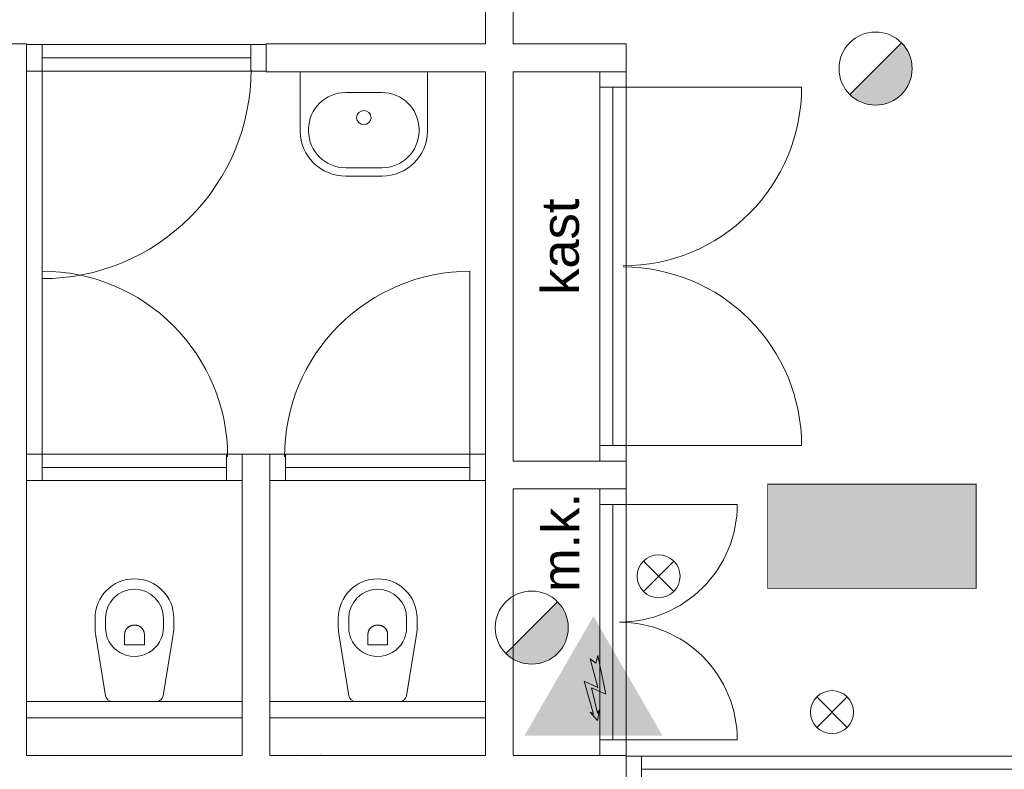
# Model space of a CAD drawing. Header units: millimetres. Extents: x -13022 to 1371524, y -38729 to 632593.
# Tile 89 of 256: x 727850 to 732099, y -18619 to -15385. Entities that reach past the tile are written whole.
import ezdxf

# ---------------------------------------------------------------- set-up
doc = ezdxf.new("R2010")
doc.units = ezdxf.units.MM
doc.header["$LTSCALE"] = 35
doc.set_wipeout_variables(frame=1)
doc.linetypes.add('DASHED', pattern=[200, 100, -100])
for name, color, linetype, lineweight in [('A OPMER', 10, 'Continuous', 50), ('Al65----_beveiliging-inst', 92, 'Continuous', 9), ('brandveiligheid voorzieningen', 10, 'Continuous', 9)]:
    doc.layers.add(name, color=color, linetype=linetype, lineweight=lineweight)
for name, color, linetype in [('LAYER102', 1, 'Continuous'), ('LAYER111', 7, 'Continuous'), ('LAYER22', 7, 'Continuous'), ('LAYER30', 7, 'Continuous'), ('LAYER31', 7, 'Continuous'), ('LAYER74', 7, 'Continuous')]:
    doc.layers.add(name, color=color, linetype=linetype)
doc.styles.get("Standard").update_dxf_attribs({"font": 'simplex.shx'})

# ---------------------------------------------------------------- blocks, each defined once
blk = doc.blocks.new('Vluchtrichting linksaf')
at = {"layer": 'Al65----_beveiliging-inst', "linetype": 'Continuous', "true_color": 0xffffff}
h = blk.add_hatch(color=7, dxfattribs=at)
edge = h.paths.add_edge_path()
edge.add_ellipse((1.884371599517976, 5.962014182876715), major_axis=(-0.5356392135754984, 0.5356392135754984), ratio=0.9999999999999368, start_angle=226.8145226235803, end_angle=312.87195816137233, ccw=False)
edge.add_ellipse((1.902308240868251, 5.987162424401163), major_axis=(0.5226881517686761, 0.5226881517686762), ratio=0.9999999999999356, start_angle=303.43741699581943, end_angle=314.9098989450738, ccw=False)
edge.add_line((2.626499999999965, 5.838999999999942), (4.391499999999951, 5.838999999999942))
edge.add_line((4.391499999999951, 5.838999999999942), (5.437499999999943, 4.787000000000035))
edge.add_line((5.4375, 4.787000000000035), (5.024499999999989, 4.371999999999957))
edge.add_line((5.024499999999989, 4.371999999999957), (4.149499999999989, 5.252999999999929))
edge.add_line((4.149499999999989, 5.252999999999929), (3.283500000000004, 5.252999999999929))
edge.add_line((3.283500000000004, 5.252999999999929), (5.266500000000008, 3.346000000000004))
edge.add_line((5.266499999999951, 3.346000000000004), (6.433499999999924, 3.346000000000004))
edge.add_line((6.433499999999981, 3.346000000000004), (6.433499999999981, 2.613000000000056))
edge.add_line((6.433499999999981, 2.613000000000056), (4.235500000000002, 2.613000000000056))
edge.add_line((4.235500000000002, 2.613000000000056), (3.875500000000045, 2.973999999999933))
edge.add_line((3.875499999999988, 2.973999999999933), (2.932499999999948, 2.025999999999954))
edge.add_line((2.932500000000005, 2.025999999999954), (2.932500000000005, 0.8519999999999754))
edge.add_line((2.932500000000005, 0.8519999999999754), (2.203499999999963, 0.8519999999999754))
edge.add_line((2.203499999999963, 0.8519999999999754), (2.203499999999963, 2.329999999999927))
edge.add_line((2.203499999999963, 2.329999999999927), (3.360500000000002, 3.492999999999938))
edge.add_line((3.360500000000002, 3.492999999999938), (2.931500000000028, 3.923000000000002))
edge.add_line((2.931500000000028, 3.923000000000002), (2.167500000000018, 3.153999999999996))
edge.add_line((2.167500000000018, 3.153999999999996), (1.77249999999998, 3.551999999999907))
edge.add_line((1.772499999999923, 3.551999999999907), (2.536499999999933, 4.320999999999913))
edge.add_line((2.536499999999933, 4.320999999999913), (2.056499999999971, 4.802999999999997))
edge.add_line((2.056500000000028, 4.802999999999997), (2.056500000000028, 5.267000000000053))
edge.add_line((2.056500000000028, 5.267000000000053), (1.912500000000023, 5.252999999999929))
edge.add_ellipse((1.940810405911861, 6.011200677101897), major_axis=(-0.536502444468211, 0.536502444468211), ratio=0.9999999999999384, start_angle=46.90339105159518, end_angle=132.861630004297, ccw=False)
edge.add_ellipse((1.943140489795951, 5.95847877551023), major_axis=(-0.5382059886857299, 0.5382059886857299), ratio=0.9999999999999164, start_angle=-42.69286938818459, end_angle=42.92784833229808, ccw=False)
for points in [[(-6.69399999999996, 1.10590000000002), (-4.06899999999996, 1.10590000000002), (-4.06899999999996, 6.343900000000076), (-6.69399999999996, 6.343900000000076)], [(-1.985000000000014, 3.44789999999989), (0.92999999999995, 3.44789999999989), (0.92999999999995, 4.050899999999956), (-1.985000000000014, 4.050899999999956), (-1.985000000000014, 5.199399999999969), (-3.452999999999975, 3.749399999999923), (-1.985000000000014, 2.294399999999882)]]:
    blk.add_hatch(color=7, dxfattribs=at).paths.add_polyline_path(points)
at = {"layer": 'Al65----_beveiliging-inst', "color": 7, "true_color": 0xffffff, "const_width": 0.05}
blk.add_lwpolyline([(-7.5, 0), (7.5, 0), (7.5, 7.5), (-7.5, 7.5)], close=True, dxfattribs=at)
at = {"layer": 'Al65----_beveiliging-inst', "color": 7, "true_color": 0xffffff}
blk.add_solid([(-7.5, 0), (7.5, 0), (-7.5, 7.5), (7.5, 7.5)], dxfattribs=at)
at = {"layer": 'Al65----_beveiliging-inst', "color": 92}
blk.add_solid([(-7.25, 0.25), (7.25, 0.25), (-7.25, 7.25), (7.25, 7.25)], dxfattribs=at)
blk = doc.blocks.new('Elektrische spanning')
at = {"layer": 'Al65----_beveiliging-inst'}
blk.add_hatch(color=50, dxfattribs=at).paths.add_polyline_path([(-4.382760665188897, 1.050000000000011), (4.382760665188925, 1.050000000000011), (0, 8.641164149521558)])
at = {"layer": 'brandveiligheid voorzieningen'}
h = blk.add_hatch(color=256, dxfattribs=at)
h.paths.add_polyline_path([(5.684341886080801e-14, 10.74116414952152), (-6.201414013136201, -5.684341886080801e-14), (6.201414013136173, 5.684341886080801e-14)])
h.paths.add_polyline_path([(4.382760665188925, 1.050000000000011), (-4.382760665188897, 1.050000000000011), (0, 8.641164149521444)], flags=16)
blk.add_hatch(color=256, dxfattribs=at).paths.add_polyline_path([(0.3926938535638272, 7.20657756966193), (0.2219757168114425, 6.515021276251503), (-0.3057572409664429, 6.906136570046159), (0.3913168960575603, 4.340211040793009), (-0.8439414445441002, 4.903479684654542), (0.01703215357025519, 1.925389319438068), (-0.3118469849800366, 2.097854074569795), (0.3518377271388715, 1.351962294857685), (0.5482607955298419, 2.330864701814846), (0.3514101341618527, 2.015975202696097), (-0.1688421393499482, 4.296368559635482), (1.09901399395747, 3.718235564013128)])
blk.add_lwpolyline([(0.3926938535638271, 7.206577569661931), (0.2219757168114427, 6.515021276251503), (-0.3057572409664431, 6.906136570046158), (0.3913168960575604, 4.340211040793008), (-0.8439414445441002, 4.903479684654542), (0.01703215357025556, 1.925389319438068), (-0.3118469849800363, 2.097854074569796), (0.3518377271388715, 1.351962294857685), (0.548260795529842, 2.330864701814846), (0.3514101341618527, 2.015975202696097), (-0.1688421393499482, 4.296368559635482), (1.09901399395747, 3.718235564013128), (0.3926938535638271, 7.206577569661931)], close=True, dxfattribs=at)
blk = doc.blocks.new('Brandmelder')
at = {"layer": 'brandveiligheid voorzieningen'}
blk.add_hatch(color=256, dxfattribs=at).paths.add_polyline_path([(76.61761215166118, -89.8017357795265, 0.198912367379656), (75.84758572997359, -87.94272754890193), (72.12956926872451, -91.66074401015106, 0.6681786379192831)])
blk.add_line((72.12956926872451, -91.66074401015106), (75.84758572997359, -87.94272754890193), dxfattribs=at)
blk.add_circle((73.98857749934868, -89.8017357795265), 2.629034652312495, dxfattribs=at)
blk = doc.blocks.new('Nevenindicator')
at = {"layer": 'Al65----_beveiliging-inst', "color": 92, "ltscale": 0.7}
for p, q in [((159.1855845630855, -81.93500571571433), (161.3709309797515, -79.74965929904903)), ((159.1855845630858, -79.7496592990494), (161.3709309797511, -81.93500571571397))]:
    blk.add_line(p, q, dxfattribs=at)
blk.add_circle((160.2782577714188, -80.84233250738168), 1.545273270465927, dxfattribs=at)

msp = doc.modelspace()

# ---------------------------------------------------------------- linework, layer by layer
at = {"layer": 'LAYER30', "color": 7, "linetype": 'Continuous', "lineweight": 18}
for points in [[(727947.2200916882, -15492.14729650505), (728847.2200916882, -15492.14729650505)], [(727947.2200916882, -15549.14729650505), (728847.2200916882, -15549.14729650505)], [(727947.2200916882, -15606.14729650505), (728847.2200916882, -15606.14729650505)], [(730353.2200916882, -17222.14729650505), (730353.2200916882, -15676.15510900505)], [(730410.2200916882, -17222.14729650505), (730410.2200916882, -15676.15510900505)], [(730467.2200916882, -17222.14729650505), (730467.2200916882, -15676.15510900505)], [(727947.2200916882, -17259.14729650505), (728743.2200916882, -17259.14729650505)], [(728997.2200916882, -17259.14729650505), (729793.2200916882, -17259.14729650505)], [(727947.2200916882, -17316.14729650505), (728743.2200916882, -17316.14729650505)], [(728997.2200916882, -17316.14729650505), (729793.2200916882, -17316.14729650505)], [(727947.2200916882, -17373.14729650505), (728743.2200916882, -17373.14729650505)], [(728997.2200916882, -17373.14729650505), (729793.2200916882, -17373.14729650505)], [(730353.2200916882, -18492.14729650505), (730353.2200916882, -17476.14729650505)], [(730410.2200916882, -18492.14729650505), (730410.2200916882, -17476.14729650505)], [(730467.2200916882, -18492.14729650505), (730467.2200916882, -17476.14729650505)], [(730534.2200916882, -18562.14729650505), (732308.2200916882, -18562.14729650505)], [(730534.2200916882, -18619.14729650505), (732308.2200916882, -18619.14729650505)]]:
    msp.add_lwpolyline(points, dxfattribs=at)
at = {"layer": 'LAYER31', "color": 7, "linetype": 'Continuous', "lineweight": 18}
for points in [[(727947.2200916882, -15600.52644689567), (727947.2200916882, -16501.91420324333, 0.4142136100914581), (728848.5950916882, -15600.52644689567)], [(730454.1263416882, -15676.16292150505), (731224.6888416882, -15676.16292150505, -0.4142136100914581), (730454.1263416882, -16446.71467931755)], [(727947.2200916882, -17270.52504308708), (727947.2200916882, -16470.13447912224, -0.4142136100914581), (728747.5950916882, -17270.52504308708)], [(729793.2200916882, -17270.52504308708), (729793.2200916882, -16470.13447912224, 0.4142136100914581), (728992.8138416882, -17270.52504308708)], [(730454.1263416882, -17222.14729650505), (731224.6888416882, -17222.14729650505, 0.4142136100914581), (730454.1263416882, -16451.59553869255)], [(730439.1575916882, -17476.14729650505), (730946.9075916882, -17476.14729650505, -0.4142136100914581), (730439.1575916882, -17983.8997379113)], [(730439.1575916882, -18492.14729650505), (730946.9075916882, -18492.14729650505, 0.4142136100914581), (730439.1575916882, -17984.3948550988)]]:
    msp.add_lwpolyline(points, format="xyb", dxfattribs=at)

# ---------------------------------------------------------------- block references
at = {"ltscale": 0.1, "xscale": 48, "yscale": 48, "zscale": 48}
msp.add_blockref('Elektrische spanning', (730326.4225219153, -18473.78181242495), dxfattribs=at)
at = {"layer": 'A OPMER', "ltscale": 0.1, "xscale": -60, "yscale": 60, "zscale": 60}
msp.add_blockref('Vluchtrichting linksaf', (731527.9327636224, -17838.7773329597), dxfattribs=at)
at = {"layer": 'Al65----_beveiliging-inst', "xscale": 60, "yscale": 60, "zscale": 60}
for name, p in [('Brandmelder', (727104.501022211, -10207.31958720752)), ('Nevenindicator', (720990.552860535, -12935.57077942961)), ('Nevenindicator', (721739.1373949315, -13521.98470514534))]:
    msp.add_blockref(name, p, dxfattribs=at)

# ---------------------------------------------------------------- texts
at = {"layer": 'LAYER102', "color": 7, "linetype": 'Continuous', "lineweight": 0, "insert": (730265.7791462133, -16571.63763992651), "char_height": 162, "attachment_point": 7, "rotation": 90, "line_spacing_factor": 1.333333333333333}
msp.add_mtext('{\\fArial|b0|i0|c0|p34;kast}', dxfattribs=at)

# ---------------------------------------------------------------- wipeouts: each hides what was drawn before it
at = {"linetype": 'Continuous', "lineweight": 0}
for points in [[(727880.2200916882, -18559.14729650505), (727820.2200916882, -18619.14729650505), (727760.2200916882, -18559.14729650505), (727760.2200916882, -15489.147296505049), (727820.2200916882, -15489.147296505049), (727880.2200916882, -15489.147296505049)], [(729980.2200916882, -15609.14729650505), (729920.2200916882, -15549.14729650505), (729980.2200916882, -15489.14729650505), (730467.2200916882, -15489.14729650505), (730467.2200916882, -15549.14729650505), (730467.2200916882, -15609.14729650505)], [(728930.2200916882, -18559.14729650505), (728870.2200916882, -18619.14729650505), (728810.2200916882, -18559.14729650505), (728810.2200916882, -17259.14729650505), (728870.2200916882, -17259.14729650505), (728930.2200916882, -17259.14729650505)], [(729049.2200916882, -18679.14436681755), (729099.2200916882, -18619.14729650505), (729149.2200916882, -18679.14436681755), (729149.2200916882, -18838.14729650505), (729099.2200916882, -18838.14729650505), (729049.2200916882, -18838.14729650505)]]:
    msp.add_wipeout(points, dxfattribs=at).dxf.layer = 'LAYER111'

# ---------------------------------------------------------------- next in the draw order: linework, layer by layer
at = {"layer": 'LAYER102', "color": 7, "linetype": 'Continuous', "lineweight": 18}
for points in [[(727760.2200916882, -15489.14729650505), (727820.2200916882, -15489.14729650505), (727880.2200916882, -15489.14729650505)], [(727880.2200916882, -15489.14729650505), (727880.2200916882, -18559.14729650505)], [(729980.2200916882, -15489.14729650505), (730467.2200916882, -15489.14729650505)], [(730467.2200916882, -15489.14729650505), (730467.2200916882, -15549.14729650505), (730467.2200916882, -15609.14729650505)], [(730467.2200916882, -15609.14729650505), (729980.2200916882, -15609.14729650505)], [(728810.2200916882, -18559.14729650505), (728810.2200916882, -17259.14729650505)], [(728810.2200916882, -17259.14729650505), (728870.2200916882, -17259.14729650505), (728930.2200916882, -17259.14729650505)], [(728930.2200916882, -17259.14729650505), (728930.2200916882, -18559.14729650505)]]:
    msp.add_lwpolyline(points, dxfattribs=at)
at = {"layer": 'LAYER102', "color": 7, "linetype": 'DASHED', "lineweight": 18}
for points in [[(727760.2200916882, -15489.14729650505), (727820.2200916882, -15489.14729650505), (727880.2200916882, -15489.14729650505)], [(730467.2200916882, -15489.14729650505), (730467.2200916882, -15549.14729650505), (730467.2200916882, -15609.14729650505)], [(728810.2200916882, -17259.14729650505), (728870.2200916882, -17259.14729650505), (728930.2200916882, -17259.14729650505)]]:
    msp.add_lwpolyline(points, dxfattribs=at)
at = {"layer": 'LAYER30', "color": 7, "linetype": 'Continuous', "lineweight": 18}
for points in [[(727880.2200916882, -15492.14729650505), (727947.2200916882, -15492.14729650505), (727947.2200916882, -15606.14729650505), (727880.2200916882, -15606.14729650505)], [(730353.2200916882, -15676.15510900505), (730353.2200916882, -15609.15510900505), (730467.2200916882, -15609.15510900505), (730467.2200916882, -15676.15510900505)], [(727880.2200916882, -17259.14729650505), (727947.2200916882, -17259.14729650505), (727947.2200916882, -17373.14729650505), (727880.2200916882, -17373.14729650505)], [(728743.2200916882, -17259.14729650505), (728810.2200916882, -17259.14729650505), (728810.2200916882, -17373.14729650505), (728743.2200916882, -17373.14729650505)], [(728930.2200916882, -17259.14729650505), (728997.2200916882, -17259.14729650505), (728997.2200916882, -17373.14729650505), (728930.2200916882, -17373.14729650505)]]:
    msp.add_lwpolyline(points, close=True, dxfattribs=at)

# ---------------------------------------------------------------- next in the draw order: wipeouts: each hides what was drawn before it
at = {"linetype": 'Continuous', "lineweight": 0}
msp.add_wipeout([(728914.2200916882, -15609.14729650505), (728914.2200916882, -15549.14729650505), (728914.2200916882, -15489.14729650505), (729860.2200916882, -15489.14729650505), (729920.2200916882, -15549.14729650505), (729860.2200916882, -15609.14729650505)], dxfattribs=at).dxf.layer = 'LAYER111'

# ---------------------------------------------------------------- next in the draw order: linework, layer by layer
at = {"layer": 'LAYER102', "color": 7, "linetype": 'Continuous', "lineweight": 18}
for points in [[(728914.2200916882, -15489.14729650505), (729860.2200916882, -15489.14729650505)], [(728914.2200916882, -15609.14729650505), (728914.2200916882, -15549.14729650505), (728914.2200916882, -15489.14729650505)], [(729860.2200916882, -15609.14729650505), (728914.2200916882, -15609.14729650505)]]:
    msp.add_lwpolyline(points, dxfattribs=at)
at = {"layer": 'LAYER102', "color": 7, "linetype": 'DASHED', "lineweight": 18}
msp.add_lwpolyline([(728914.2200916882, -15609.14729650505), (728914.2200916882, -15549.14729650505), (728914.2200916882, -15489.14729650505)], dxfattribs=at)
at = {"layer": 'LAYER30', "color": 7, "linetype": 'Continuous', "lineweight": 18}
msp.add_lwpolyline([(728847.2200916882, -15492.14729650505), (728914.2200916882, -15492.14729650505), (728914.2200916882, -15606.14729650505), (728847.2200916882, -15606.14729650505)], close=True, dxfattribs=at)

# ---------------------------------------------------------------- next in the draw order: wipeouts: each hides what was drawn before it
at = {"linetype": 'Continuous', "lineweight": 0}
for points in [[(727880.2200916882, -18397.14729650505), (727880.2200916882, -18327.14729650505), (728810.2200916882, -18327.14729650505), (728810.2200916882, -18397.14729650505)], [(727820.2200916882, -18679.14729650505), (727820.2200916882, -18619.14729650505), (727880.2200916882, -18559.14729650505), (727919.2200916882, -18559.14729650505), (727969.2200916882, -18619.14729650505), (727919.2200916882, -18679.14729650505)]]:
    msp.add_wipeout(points, dxfattribs=at).dxf.layer = 'LAYER111'

# ---------------------------------------------------------------- next in the draw order: linework, layer by layer
at = {"layer": 'LAYER102', "color": 7, "linetype": 'DASHED', "lineweight": 18}
msp.add_lwpolyline([(727880.2200916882, -15489.14729650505), (727880.2200916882, -18559.14729650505)], dxfattribs=at)
at = {"layer": 'LAYER102', "color": 7, "linetype": 'Continuous', "lineweight": 18}
msp.add_lwpolyline([(727880.2200916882, -18559.14729650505), (727919.2200916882, -18559.14729650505)], dxfattribs=at)
at = {"layer": 'LAYER22', "color": 7, "linetype": 'Continuous', "lineweight": 18}
msp.add_lwpolyline([(727880.2200916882, -18397.14729650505), (727880.2200916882, -18327.14729650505), (728810.2200916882, -18327.14729650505), (728810.2200916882, -18397.14729650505)], close=True, dxfattribs=at)

# ---------------------------------------------------------------- next in the draw order: wipeouts: each hides what was drawn before it
at = {"linetype": 'Continuous', "lineweight": 0}
for points in [[(729980.2200916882, -15489.14729650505), (729920.2200916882, -15549.14729650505), (729860.2200916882, -15489.14729650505), (729860.2200916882, -15009.64729650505), (729920.2200916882, -15009.64729650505), (729980.2200916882, -15009.64729650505)], [(729335.2200916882, -15609.16292150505), (729610.2200916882, -15609.16292150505), (729610.2200916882, -15865.66292150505), (729608.3138416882, -15891.138141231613), (729603.0950916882, -15916.146564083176), (729594.6575916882, -15940.26057775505), (729583.1575916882, -15963.067462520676), (729568.7669666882, -15984.177203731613), (729551.7513416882, -16003.228595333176), (729532.3919666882, -16019.895770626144), (729511.0169666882, -16033.893634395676), (729488.0013416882, -16044.982684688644), (729463.7357166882, -16052.973224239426), (729438.6419666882, -16057.728656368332), (729413.1263416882, -16059.16749914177), (729257.2825916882, -16059.16292150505), (729231.7825916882, -16057.720782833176), (729206.6732166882, -16052.9622379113), (729182.4232166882, -16044.96876867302), (729159.4075916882, -16033.87697179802), (729138.0325916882, -16019.876727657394), (729118.6732166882, -16003.207416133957), (729101.6575916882, -15984.154254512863), (729087.2825916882, -15963.043170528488), (729075.7669666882, -15940.235431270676), (729067.3450916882, -15916.12092931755), (729062.1263416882, -15891.112384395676), (729060.2200916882, -15865.63753088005), (729060.2200916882, -15609.16292150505)]]:
    msp.add_wipeout(points, dxfattribs=at).dxf.layer = 'LAYER111'

# ---------------------------------------------------------------- next in the draw order: linework, layer by layer
at = {"layer": 'LAYER102', "color": 7, "linetype": 'Continuous', "lineweight": 18}
for points in [[(729860.2200916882, -15489.14729650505), (729860.2200916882, -15009.64729650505)], [(729980.2200916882, -15009.64729650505), (729980.2200916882, -15489.14729650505)]]:
    msp.add_lwpolyline(points, dxfattribs=at)
at = {"layer": 'LAYER102', "color": 7, "linetype": 'DASHED', "lineweight": 18}
for points in [[(729860.2200916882, -15489.14729650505), (729860.2200916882, -15009.64729650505)], [(729980.2200916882, -15009.64729650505), (729980.2200916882, -15489.14729650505)], [(728914.2200916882, -15489.14729650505), (729860.2200916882, -15489.14729650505)], [(729980.2200916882, -15489.14729650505), (730467.2200916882, -15489.14729650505)]]:
    msp.add_lwpolyline(points, dxfattribs=at)
at = {"layer": 'LAYER74', "color": 7, "linetype": 'Continuous', "lineweight": 13}
for points in [[(729335.2200916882, -15609.16292150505), (729610.2200916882, -15609.16292150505), (729610.2200916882, -15865.66292150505, -0.4141642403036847), (729413.1263416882, -16059.16292150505), (729257.2825916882, -16059.16292150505, -0.41416427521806), (729060.2200916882, -15865.66292150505), (729060.2200916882, -15609.16292150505)], [(729096.8763416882, -15856.66292150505, -0.41416427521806), (729257.2825916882, -15699.16292150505), (729413.1263416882, -15699.16292150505, -0.4141642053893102), (729573.5325916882, -15856.66292150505), (729573.5325916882, -15865.66292150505, -0.4141642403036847), (729413.1263416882, -16023.16292150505), (729257.2825916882, -16023.16292150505, -0.41416427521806), (729096.8763416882, -15865.66292150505)], [(729366.3763416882, -15807.16292150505, -0.9818182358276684), (729304.0325916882, -15807.16292150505, -0.981818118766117), (729366.3763416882, -15807.16292150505)]]:
    msp.add_lwpolyline(points, format="xyb", close=True, dxfattribs=at)

# ---------------------------------------------------------------- next in the draw order: wipeouts: each hides what was drawn before it
at = {"linetype": 'Continuous', "lineweight": 0}
for points in [[(729980.2200916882, -17289.14729650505), (729920.2200916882, -17349.14729650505), (729860.2200916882, -17349.14729650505), (729860.2200916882, -15609.147296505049), (729920.2200916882, -15549.147296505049), (729980.2200916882, -15609.147296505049)], [(728345.2200916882, -18327.14729650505), (728250.7200916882, -18327.14729650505), (728240.3607166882, -18325.30354650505), (728231.2825916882, -18319.99885900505), (728224.5950916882, -18311.885333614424), (728221.1107166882, -18301.9602847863), (728179.0013416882, -18042.83479650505), (728176.1575916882, -18025.08949621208), (728175.2200916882, -18007.143756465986), (728175.2200916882, -17967.14729650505), (728176.7982166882, -17943.99898107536), (728181.5169666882, -17921.281817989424), (728189.2982166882, -17899.41908605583), (728199.9700916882, -17878.81801183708), (728213.3450916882, -17859.862323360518), (728229.1888416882, -17842.905170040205), (728247.1888416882, -17828.262408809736), (728267.0013416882, -17816.206805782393), (728288.2982166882, -17806.962970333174), (728310.6263416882, -17800.703021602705), (728333.6263416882, -17797.54359777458), (728356.8138416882, -17797.54359777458), (728379.8138416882, -17800.703021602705), (728402.1419666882, -17806.962909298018), (728423.4388416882, -17816.206805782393), (728443.2513416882, -17828.262408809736), (728461.2513416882, -17842.905170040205), (728477.0950916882, -17859.862323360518), (728490.4700916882, -17878.81801183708), (728501.1419666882, -17899.41908605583), (728508.9232166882, -17921.281817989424), (728513.6419666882, -17943.998920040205), (728515.2200916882, -17967.14729650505), (728515.2200916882, -18007.14729650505), (728514.0794666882, -18026.748248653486), (728510.7044666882, -18046.08772619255), (728469.2825916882, -18301.94026525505), (728465.8138416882, -18311.86506994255), (728459.1107166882, -18319.979083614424), (728450.0325916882, -18325.283771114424), (728439.6888416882, -18327.126666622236)], [(728019.2200916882, -18559.15022619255), (727969.2200916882, -18619.14729650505), (727919.2200916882, -18559.15022619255), (727919.2200916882, -18559.14729650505), (727969.2200916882, -18559.14729650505), (728019.2200916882, -18559.14729650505)]]:
    msp.add_wipeout(points, dxfattribs=at).dxf.layer = 'LAYER111'

# ---------------------------------------------------------------- next in the draw order: linework, layer by layer
at = {"layer": 'LAYER102', "color": 7, "linetype": 'DASHED', "lineweight": 18}
for points in [[(729860.2200916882, -15609.14729650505), (728914.2200916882, -15609.14729650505)], [(730467.2200916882, -15609.14729650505), (729980.2200916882, -15609.14729650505)], [(727880.2200916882, -18559.14729650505), (727919.2200916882, -18559.14729650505)]]:
    msp.add_lwpolyline(points, dxfattribs=at)
at = {"layer": 'LAYER102', "color": 7, "linetype": 'Continuous', "lineweight": 18}
for points in [[(729860.2200916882, -17349.14729650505), (729860.2200916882, -15609.14729650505)], [(729980.2200916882, -15609.14729650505), (729980.2200916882, -17289.14729650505)], [(727919.2200916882, -18559.14729650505), (727969.2200916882, -18559.14729650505), (728019.2200916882, -18559.14729650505)]]:
    msp.add_lwpolyline(points, dxfattribs=at)
at = {"layer": 'LAYER102', "color": 7, "linetype": 'Continuous', "lineweight": 0}
for p in [(727919.2200916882, -18559.15022619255), (727919.2200916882, -18559.15022619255), (728019.2200916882, -18559.14729650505)]:
    msp.add_point(p, dxfattribs=at)
at = {"layer": 'LAYER22', "color": 7, "linetype": 'DASHED', "lineweight": 18}
msp.add_lwpolyline([(727880.2200916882, -18397.14729650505), (727880.2200916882, -18327.14729650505), (728810.2200916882, -18327.14729650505), (728810.2200916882, -18397.14729650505)], close=True, dxfattribs=at)
at = {"layer": 'LAYER74', "color": 7, "linetype": 'Continuous', "lineweight": 13}
for points in [[(728345.2200916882, -18327.14729650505), (728250.7200916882, -18327.14729650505, -0.3677696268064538), (728221.1263416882, -18301.9602847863), (728179.0013416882, -18042.83479650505, -0.0529274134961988), (728175.2200916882, -18007.14534338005), (728175.2200916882, -17967.14729650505, -0.9999999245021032), (728515.2200916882, -17967.14729650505), (728515.2200916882, -18007.14729650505, -0.0578427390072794), (728510.6888416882, -18046.08772619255), (728469.2825916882, -18301.94026525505, -0.3679694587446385), (728439.6888416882, -18327.14790685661)], [(728470.2200916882, -18007.14729650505, -1.000000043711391), (728220.2200916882, -18007.14729650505), (728220.2200916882, -17967.14729650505, -0.9999999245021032), (728470.2200916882, -17967.14729650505)], [(728388.1888416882, -18082.14729650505), (728303.1888416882, -18082.14729650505), (728303.1888416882, -18037.14729650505, -0.4142135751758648), (728343.1888416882, -17997.14729650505), (728348.1888416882, -17997.14729650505, -0.4142136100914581), (728388.1888416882, -18037.14729650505)]]:
    msp.add_lwpolyline(points, format="xyb", close=True, dxfattribs=at)
at = {"layer": 'LAYER74', "color": 7, "linetype": 'DASHED', "lineweight": 13}
msp.add_lwpolyline([(728388.1888416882, -18082.14729650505), (728303.1888416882, -18082.14729650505), (728303.1888416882, -18037.14729650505, -0.4142135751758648), (728343.1888416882, -17997.14729650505), (728348.1888416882, -17997.14729650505, -0.4142136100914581), (728388.1888416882, -18037.14729650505)], format="xyb", close=True, dxfattribs=at)

# ---------------------------------------------------------------- next in the draw order: wipeouts: each hides what was drawn before it
at = {"linetype": 'Continuous', "lineweight": 0}
msp.add_wipeout([(729980.2200916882, -18559.14729650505), (729920.2200916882, -18619.14729650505), (729860.2200916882, -18559.14729650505), (729860.2200916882, -17349.14729650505), (729920.2200916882, -17349.14729650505), (729980.2200916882, -17409.14729650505)], dxfattribs=at).dxf.layer = 'LAYER111'

# ---------------------------------------------------------------- next in the draw order: linework, layer by layer
at = {"layer": 'LAYER102', "color": 7, "linetype": 'DASHED', "lineweight": 18}
msp.add_lwpolyline([(729860.2200916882, -17349.14729650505), (729860.2200916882, -15609.14729650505)], dxfattribs=at)
at = {"layer": 'LAYER102', "color": 7, "linetype": 'Continuous', "lineweight": 18}
for points in [[(729860.2200916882, -18559.14729650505), (729860.2200916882, -17349.14729650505)], [(729980.2200916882, -17409.14729650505), (729980.2200916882, -18559.14729650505)]]:
    msp.add_lwpolyline(points, dxfattribs=at)
at = {"layer": 'LAYER30', "color": 7, "linetype": 'Continuous', "lineweight": 18}
msp.add_lwpolyline([(729793.2200916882, -17259.14729650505), (729860.2200916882, -17259.14729650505), (729860.2200916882, -17373.14729650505), (729793.2200916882, -17373.14729650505)], close=True, dxfattribs=at)

# ---------------------------------------------------------------- next in the draw order: block references
at = {"layer": 'Al65----_beveiliging-inst', "xscale": 60, "yscale": 60, "zscale": 60}
msp.add_blockref('Brandmelder', (725620.7511570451, -12619.68336964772), dxfattribs=at)

# ---------------------------------------------------------------- next in the draw order: wipeouts: each hides what was drawn before it
at = {"linetype": 'Continuous', "lineweight": 0}
for points in [[(730467.2200916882, -17289.14729650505), (730467.2200916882, -17349.14729650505), (730467.2200916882, -17409.14729650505), (729980.2200916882, -17409.14729650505), (729920.2200916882, -17349.14729650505), (729980.2200916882, -17289.14729650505)], [(728930.2200916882, -18397.14729650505), (728930.2200916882, -18327.14729650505), (729860.2200916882, -18327.14729650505), (729860.2200916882, -18397.14729650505)], [(729920.2200916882, -18679.14729650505), (729920.2200916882, -18619.14729650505), (729980.2200916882, -18559.14729650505), (730467.2200916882, -18559.14729650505), (730467.2200916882, -18619.14729650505), (730467.2200916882, -18679.14729650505)]]:
    msp.add_wipeout(points, dxfattribs=at).dxf.layer = 'LAYER111'

# ---------------------------------------------------------------- next in the draw order: linework, layer by layer
at = {"layer": 'LAYER102', "color": 7, "linetype": 'DASHED', "lineweight": 18}
for points in [[(729980.2200916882, -15609.14729650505), (729980.2200916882, -17289.14729650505)], [(729980.2200916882, -17289.14729650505), (730467.2200916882, -17289.14729650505)], [(730467.2200916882, -17289.14729650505), (730467.2200916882, -17349.14729650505), (730467.2200916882, -17409.14729650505)], [(729980.2200916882, -17409.14729650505), (729980.2200916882, -18559.14729650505)], [(730467.2200916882, -17409.14729650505), (729980.2200916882, -17409.14729650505)], [(729980.2200916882, -18559.14729650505), (730467.2200916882, -18559.14729650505)], [(730467.2200916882, -18559.14729650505), (730467.2200916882, -18619.14729650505), (730467.2200916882, -18679.14729650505)]]:
    msp.add_lwpolyline(points, dxfattribs=at)
at = {"layer": 'LAYER102', "color": 7, "linetype": 'Continuous', "lineweight": 18}
for points in [[(729980.2200916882, -17289.14729650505), (730467.2200916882, -17289.14729650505)], [(730467.2200916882, -17289.14729650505), (730467.2200916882, -17349.14729650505), (730467.2200916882, -17409.14729650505)], [(730467.2200916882, -17409.14729650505), (729980.2200916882, -17409.14729650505)], [(729980.2200916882, -18559.14729650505), (730467.2200916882, -18559.14729650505)], [(730467.2200916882, -18559.14729650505), (730467.2200916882, -18619.14729650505), (730467.2200916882, -18679.14729650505)]]:
    msp.add_lwpolyline(points, dxfattribs=at)
at = {"layer": 'LAYER22', "color": 7, "linetype": 'Continuous', "lineweight": 18}
msp.add_lwpolyline([(728930.2200916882, -18397.14729650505), (728930.2200916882, -18327.14729650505), (729860.2200916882, -18327.14729650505), (729860.2200916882, -18397.14729650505)], close=True, dxfattribs=at)
at = {"layer": 'LAYER30', "color": 7, "linetype": 'Continuous', "lineweight": 18}
for points in [[(730353.2200916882, -17289.14729650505), (730353.2200916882, -17222.14729650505), (730467.2200916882, -17222.14729650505), (730467.2200916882, -17289.14729650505)], [(730353.2200916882, -17476.14729650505), (730353.2200916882, -17409.14729650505), (730467.2200916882, -17409.14729650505), (730467.2200916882, -17476.14729650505)], [(730353.2200916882, -18559.14729650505), (730353.2200916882, -18492.14729650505), (730467.2200916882, -18492.14729650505), (730467.2200916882, -18559.14729650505)], [(730467.2200916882, -18562.14729650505), (730534.2200916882, -18562.14729650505), (730534.2200916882, -18676.14729650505), (730467.2200916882, -18676.14729650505)]]:
    msp.add_lwpolyline(points, close=True, dxfattribs=at)

# ---------------------------------------------------------------- next in the draw order: texts
at = {"layer": 'LAYER102', "color": 7, "linetype": 'Continuous', "lineweight": 0, "insert": (730265.7791462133, -17854.24343271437), "char_height": 162, "attachment_point": 7, "rotation": 90, "line_spacing_factor": 1.333333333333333}
msp.add_mtext('{\\fArial|b0|i0|c0|p34;m.k.}', dxfattribs=at)

# ---------------------------------------------------------------- next in the draw order: wipeouts: each hides what was drawn before it
at = {"linetype": 'Continuous', "lineweight": 0}
msp.add_wipeout([(729149.2200916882, -18679.14729650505), (729099.2200916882, -18619.14729650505), (729149.2200916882, -18559.14729650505), (729860.2200916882, -18559.14729650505), (729920.2200916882, -18619.14729650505), (729920.2200916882, -18679.14729650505)], dxfattribs=at).dxf.layer = 'LAYER111'

# ---------------------------------------------------------------- next in the draw order: linework, layer by layer
at = {"layer": 'LAYER102', "color": 7, "linetype": 'DASHED', "lineweight": 18}
msp.add_lwpolyline([(729860.2200916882, -18559.14729650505), (729860.2200916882, -17349.14729650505)], dxfattribs=at)
at = {"layer": 'LAYER102', "color": 7, "linetype": 'Continuous', "lineweight": 18}
msp.add_lwpolyline([(729149.2200916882, -18559.14729650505), (729860.2200916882, -18559.14729650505)], dxfattribs=at)

# ---------------------------------------------------------------- next in the draw order: wipeouts: each hides what was drawn before it
at = {"linetype": 'Continuous', "lineweight": 0}
msp.add_wipeout([(729395.2200916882, -18327.14729650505), (729300.7200916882, -18327.14729650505), (729290.3607166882, -18325.30354650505), (729281.2825916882, -18319.99885900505), (729274.5950916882, -18311.885333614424), (729271.1107166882, -18301.9602847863), (729229.0013416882, -18042.83479650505), (729226.1575916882, -18025.08949621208), (729225.2200916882, -18007.143756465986), (729225.2200916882, -17967.14729650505), (729226.7982166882, -17943.99898107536), (729231.5169666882, -17921.281817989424), (729239.2982166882, -17899.41908605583), (729249.9700916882, -17878.81801183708), (729263.3450916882, -17859.862323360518), (729279.1888416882, -17842.905170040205), (729297.1888416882, -17828.262408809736), (729317.0013416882, -17816.206805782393), (729338.2982166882, -17806.962970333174), (729360.6263416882, -17800.703021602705), (729383.6263416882, -17797.54359777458), (729406.8138416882, -17797.54359777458), (729429.8138416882, -17800.703021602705), (729452.1419666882, -17806.962909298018), (729473.4388416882, -17816.206805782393), (729493.2513416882, -17828.262408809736), (729511.2513416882, -17842.905170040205), (729527.0950916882, -17859.862323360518), (729540.4700916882, -17878.81801183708), (729551.1419666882, -17899.41908605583), (729558.9232166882, -17921.281817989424), (729563.6419666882, -17943.998920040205), (729565.2200916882, -17967.14729650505), (729565.2200916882, -18007.14729650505), (729564.0794666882, -18026.748248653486), (729560.7044666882, -18046.08772619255), (729519.2825916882, -18301.94026525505), (729515.8138416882, -18311.86506994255), (729509.1107166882, -18319.979083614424), (729500.0325916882, -18325.283771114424), (729489.6888416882, -18327.126666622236)], dxfattribs=at).dxf.layer = 'LAYER111'

# ---------------------------------------------------------------- next in the draw order: linework, layer by layer
at = {"layer": 'LAYER22', "color": 7, "linetype": 'DASHED', "lineweight": 18}
msp.add_lwpolyline([(728930.2200916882, -18397.14729650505), (728930.2200916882, -18327.14729650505), (729860.2200916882, -18327.14729650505), (729860.2200916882, -18397.14729650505)], close=True, dxfattribs=at)
at = {"layer": 'LAYER74', "color": 7, "linetype": 'Continuous', "lineweight": 13}
for points in [[(729395.2200916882, -18327.14729650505), (729300.7200916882, -18327.14729650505, -0.3677696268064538), (729271.1263416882, -18301.9602847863), (729229.0013416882, -18042.83479650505, -0.0529274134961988), (729225.2200916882, -18007.14534338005), (729225.2200916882, -17967.14729650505, -0.9999999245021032), (729565.2200916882, -17967.14729650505), (729565.2200916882, -18007.14729650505, -0.0578427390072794), (729560.6888416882, -18046.08772619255), (729519.2825916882, -18301.94026525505, -0.3679694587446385), (729489.6888416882, -18327.14790685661)], [(729520.2200916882, -18007.14729650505, -1.000000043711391), (729270.2200916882, -18007.14729650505), (729270.2200916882, -17967.14729650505, -0.9999999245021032), (729520.2200916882, -17967.14729650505)], [(729438.1888416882, -18082.14729650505), (729353.1888416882, -18082.14729650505), (729353.1888416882, -18037.14729650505, -0.4142135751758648), (729393.1888416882, -17997.14729650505), (729398.1888416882, -17997.14729650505, -0.4142136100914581), (729438.1888416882, -18037.14729650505)]]:
    msp.add_lwpolyline(points, format="xyb", close=True, dxfattribs=at)
at = {"layer": 'LAYER74', "color": 7, "linetype": 'DASHED', "lineweight": 13}
msp.add_lwpolyline([(729438.1888416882, -18082.14729650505), (729353.1888416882, -18082.14729650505), (729353.1888416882, -18037.14729650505, -0.4142135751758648), (729393.1888416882, -17997.14729650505), (729398.1888416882, -17997.14729650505, -0.4142136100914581), (729438.1888416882, -18037.14729650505)], format="xyb", close=True, dxfattribs=at)

# ---------------------------------------------------------------- next in the draw order: texts
at = {"layer": 'LAYER102', "color": 7, "linetype": 'Continuous', "lineweight": 0, "insert": (830662.3518858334, -17770.88053156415), "char_height": 162, "attachment_point": 7, "line_spacing_factor": 1.333333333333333}
msp.add_mtext('\\pi-556.84;{\\fArial|b1|i0|c0|p34;\\H1.2346x;museum\\fArial|b0|i0|c0|p34;\\H0.81x;\\P\\pi-925.11;bijeenkomstfunctie\\P\\pi-398.32;85,8 m2}', dxfattribs=at)

# ---------------------------------------------------------------- next in the draw order: wipeouts: each hides what was drawn before it
at = {"linetype": 'Continuous', "lineweight": 0}
msp.add_wipeout([(729149.2200916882, -18559.15022619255), (729099.2200916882, -18619.14729650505), (729049.2200916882, -18559.15022619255), (729049.2200916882, -18559.14729650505), (729099.2200916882, -18559.14729650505), (729149.2200916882, -18559.14729650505)], dxfattribs=at).dxf.layer = 'LAYER111'

# ---------------------------------------------------------------- next in the draw order: linework, layer by layer
at = {"layer": 'LAYER102', "color": 7, "linetype": 'Continuous', "lineweight": 18}
msp.add_lwpolyline([(729049.2200916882, -18559.14729650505), (729099.2200916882, -18559.14729650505), (729149.2200916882, -18559.14729650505)], dxfattribs=at)
at = {"layer": 'LAYER102', "color": 7, "linetype": 'DASHED', "lineweight": 18}
msp.add_lwpolyline([(729149.2200916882, -18559.14729650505), (729860.2200916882, -18559.14729650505)], dxfattribs=at)
at = {"layer": 'LAYER102', "color": 7, "linetype": 'Continuous', "lineweight": 0}
for p in [(729049.2200916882, -18559.15022619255), (729149.2200916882, -18559.14729650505), (729149.2200916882, -18559.14729650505)]:
    msp.add_point(p, dxfattribs=at)

# ---------------------------------------------------------------- next in the draw order: wipeouts: each hides what was drawn before it
at = {"linetype": 'Continuous', "lineweight": 0}
msp.add_wipeout([(728870.2200916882, -18679.14729650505), (728870.2200916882, -18619.14729650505), (728930.2200916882, -18559.14729650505), (729049.2200916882, -18559.14729650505), (729099.2200916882, -18619.14729650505), (729049.2200916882, -18679.14729650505)], dxfattribs=at).dxf.layer = 'LAYER111'

# ---------------------------------------------------------------- next in the draw order: linework, layer by layer
at = {"layer": 'LAYER102', "color": 7, "linetype": 'DASHED', "lineweight": 18}
for points in [[(728930.2200916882, -17259.14729650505), (728930.2200916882, -18559.14729650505)], [(728930.2200916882, -18559.14729650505), (729049.2200916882, -18559.14729650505)], [(729049.2200916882, -18559.14729650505), (729099.2200916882, -18559.14729650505), (729149.2200916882, -18559.14729650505)]]:
    msp.add_lwpolyline(points, dxfattribs=at)
at = {"layer": 'LAYER102', "color": 7, "linetype": 'Continuous', "lineweight": 18}
msp.add_lwpolyline([(728930.2200916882, -18559.14729650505), (729049.2200916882, -18559.14729650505)], dxfattribs=at)
at = {"layer": 'LAYER102', "color": 7, "linetype": 'Continuous', "lineweight": 0}
msp.add_point((729049.2200916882, -18559.15022619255), dxfattribs=at)

# ---------------------------------------------------------------- next in the draw order: wipeouts: each hides what was drawn before it
at = {"linetype": 'Continuous', "lineweight": 0}
msp.add_wipeout([(728019.2200916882, -18679.14729650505), (727969.2200916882, -18619.14729650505), (728019.2200916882, -18559.14729650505), (728810.2200916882, -18559.14729650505), (728870.2200916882, -18619.14729650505), (728870.2200916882, -18679.14729650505)], dxfattribs=at).dxf.layer = 'LAYER111'

# ---------------------------------------------------------------- next in the draw order: linework, layer by layer
at = {"layer": 'LAYER102', "color": 7, "linetype": 'DASHED', "lineweight": 18}
for points in [[(728810.2200916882, -18559.14729650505), (728810.2200916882, -17259.14729650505)], [(727919.2200916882, -18559.14729650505), (727969.2200916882, -18559.14729650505), (728019.2200916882, -18559.14729650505)], [(728019.2200916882, -18559.14729650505), (728810.2200916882, -18559.14729650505)]]:
    msp.add_lwpolyline(points, dxfattribs=at)
at = {"layer": 'LAYER102', "color": 7, "linetype": 'Continuous', "lineweight": 18}
msp.add_lwpolyline([(728019.2200916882, -18559.14729650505), (728810.2200916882, -18559.14729650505)], dxfattribs=at)
at = {"layer": 'LAYER102', "color": 7, "linetype": 'Continuous', "lineweight": 0}
msp.add_point((728019.2200916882, -18559.14729650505), dxfattribs=at)

doc.saveas('drawing.dxf')
